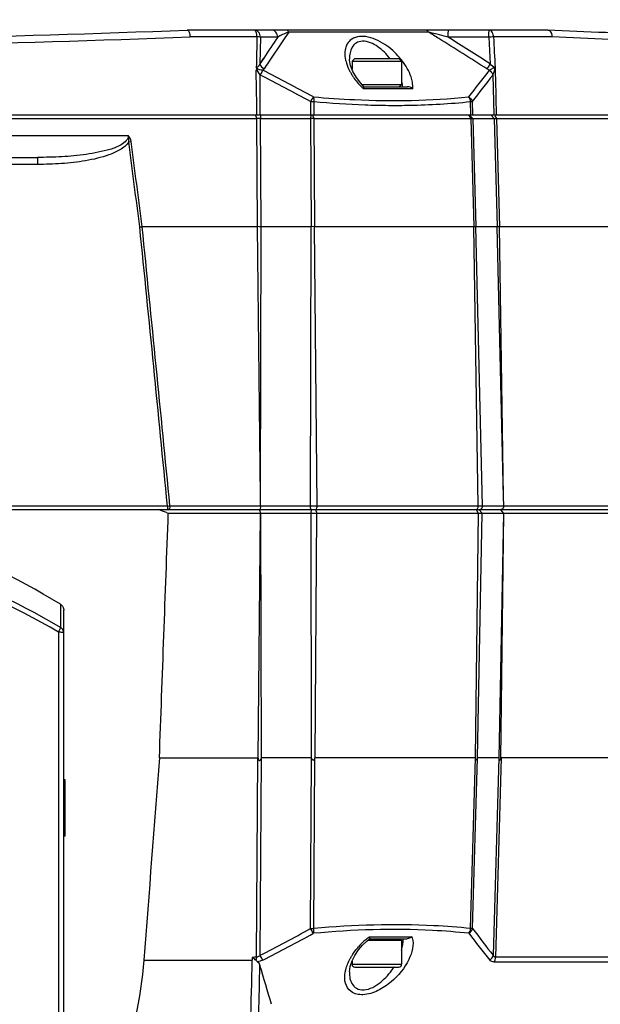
# Model space of a CAD drawing. Header units: millimetres. Extents: x 0 to 420, y 0 to 297.
# Tile 145 of 150: x 340 to 357, y 208 to 235. Entities that reach past the tile are written whole.
import ezdxf

# ---------------------------------------------------------------- set-up
doc = ezdxf.new("R2010")
doc.units = ezdxf.units.MM
doc.header["$LTSCALE"] = 23.1
doc.header["$PDMODE"] = 3
doc.header["$PDSIZE"] = 0.3125
doc.linetypes.add('DASHED', pattern=[0.2, 0.1, -0.1])
doc.layers.get('0').update_dxf_attribs({"linetype": 'CONTINUOUS'})
doc.layers.get('Defpoints').update_dxf_attribs({"linetype": 'CONTINUOUS'})
for name, color, linetype in [('AXES', 7, 'CONTINUOUS'), ('DIM_PILOTEES', 7, 'CONTINUOUS'), ('FASEN', 7, 'CONTINUOUS')]:
    doc.layers.add(name, color=color, linetype=linetype)
doc.styles.get("Standard").update_dxf_attribs({"font": 'txt', "width": 0.7})
doc.styles.add('TEXTSTYLE_4', font='txt')
doc.dimstyles.new('DIMSTYLE_2', dxfattribs={"dimtxt": 2.5, "dimasz": 3.5, "dimexe": 2, "dimexo": 0, "dimtad": 1, "dimdec": 0, "dimlfac": 5, "dimdsep": 46, "dimtxsty": 'Standard', "dimblk": '_FILLED', "dimblk1": '_FILLED', "dimblk2": '_FILLED', "dimcen": 0, "dimazin": 2, "dimtp": 0.8, "dimtm": 0.8, "dimtfac": 1, "dimtdec": 0, "dimtofl": 0, "dimtmove": 0, "dimatfit": 3, "dimldrblk": '_FILLED', "dimfxl": 0, "dimtolj": 1, "dimarcsym": 0})
doc.dimstyles.new('DIMSTYLE_7', dxfattribs={"dimtxt": 2.5, "dimasz": 3.5, "dimexe": 2, "dimexo": 0, "dimtad": 1, "dimdec": 0, "dimlfac": 5, "dimdsep": 46, "dimtxsty": 'Standard', "dimblk": '_FILLED', "dimblk1": '_FILLED', "dimblk2": '_FILLED', "dimcen": 0, "dimazin": 2, "dimtp": 0.8, "dimtm": 0.8, "dimtfac": 1, "dimtdec": 0, "dimtofl": 0, "dimtmove": 0, "dimatfit": 1, "dimldrblk": '_FILLED', "dimfxl": 0, "dimtolj": 1, "dimarcsym": 0})
doc.dimstyles.new('DIMSTYLE_8', dxfattribs={"dimtxt": 2.5, "dimasz": 3.5, "dimexe": 2, "dimexo": 0, "dimgap": 2.5, "dimtad": 1, "dimdec": 0, "dimlfac": 5, "dimdsep": 46, "dimtxsty": 'Standard', "dimblk": '_FILLED', "dimblk1": '_FILLED', "dimblk2": '_FILLED', "dimcen": 0, "dimazin": 2, "dimtp": 0.5, "dimtm": 0.5, "dimtfac": 1, "dimtdec": 0, "dimtofl": 0, "dimtmove": 0, "dimatfit": 3, "dimldrblk": '_FILLED', "dimfxl": 0, "dimtolj": 1, "dimarcsym": 0})

# ---------------------------------------------------------------- blocks, each defined once
blk = doc.blocks.new('_FILLED')
at = {"color": 0, "linetype": 'ByBlock'}
blk.add_solid([(0, 0), (-1, 0.1429), (-1, -0.1429)], dxfattribs=at)
blk = doc.blocks.new('*D13')
at = {"layer": 'DIM_PILOTEES', "color": 2, "linetype": 'Continuous'}
for p, q in [((286.263, 221.712), (286.263, 262.496)), ((372.406, 221.712), (372.406, 262.496)), ((286.263, 260.496), (329.335, 260.496)), ((372.406, 260.496), (329.335, 260.496))]:
    blk.add_line(p, q, dxfattribs=at)
at = {"layer": 'DIM_PILOTEES', "color": 2, "linetype": 'Continuous', "xscale": 3.5, "yscale": 3.5, "zscale": 3.5, "rotation": 180}
blk.add_blockref('_FILLED', (286.263, 260.496), dxfattribs=at)
at = {"layer": 'DIM_PILOTEES', "color": 2, "linetype": 'Continuous', "xscale": 3.5, "yscale": 3.5, "zscale": 3.5}
blk.add_blockref('_FILLED', (372.406, 260.496), dxfattribs=at)
at = {"layer": 'DIM_PILOTEES', "color": 2, "linetype": 'Continuous', "insert": (329.335, 263.621), "char_height": 2.5, "width": 12.76786, "attachment_point": 2, "line_spacing_factor": 0.9, "style": 'TEXTSTYLE_4'}
blk.add_mtext('{\\ftxt;\\W0.0001;\\H0.0001;\\~}{\\ftxt;\\W1.3333333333;\\H2.5; }{\\ftxt;\\W0.0001;\\H0.0001;\\~}{\\ftxt;\\W0.0001;\\H0.0001;\\~}{\\ftxt;\\W2.0714285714;\\H2.5; }{\\ftxt;\\W0.0001;\\H0.0001;\\~}', dxfattribs=at)
blk = doc.blocks.new('*D14')
at = {"layer": 'DIM_PILOTEES', "color": 2, "linetype": 'Continuous'}
blk.add_line((362.949, 245.895), (387.249, 270.866), dxfattribs=at)
at = {"layer": 'DIM_PILOTEES', "color": 2, "linetype": 'Continuous', "xscale": 3.5, "yscale": 3.5, "zscale": 3.5, "rotation": 225.7798479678}
blk.add_blockref('_FILLED', (362.949, 245.895), dxfattribs=at)
at = {"layer": 'DIM_PILOTEES', "color": 2, "linetype": 'Continuous', "insert": (378.575, 266.434), "char_height": 2.5, "width": 13.83929, "attachment_point": 1, "rotation": 45.7798, "line_spacing_factor": 0.9, "style": 'TEXTSTYLE_4'}
blk.add_mtext('{\\ftxt;\\W0.0001;\\H0.0001;\\~}{\\ftxt;\\W1.3333333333;\\H2.5; }{\\ftxt;\\W0.0001;\\H0.0001;\\~}{\\ftxt;\\W0.0001;\\H0.0001;\\~}{\\ftxt;\\W2.3571428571;\\H2.5; }{\\ftxt;\\W0.0001;\\H0.0001;\\~}', dxfattribs=at)
blk = doc.blocks.new('*D15')
at = {"layer": 'Defpoints', "color": 0, "linetype": 'Continuous'}
for p in [(285.661, 263.402), (329.335, 211.353), (273.695, 179.23), (384.974, 179.23)]:
    blk.add_point(p, dxfattribs=at)
at = {"layer": 'DIM_PILOTEES', "color": 0, "linetype": 'Continuous', "lineweight": -2}
for p, q in [((273.695, 179.23), (268.761, 176.381)), ((384.974, 179.23), (389.908, 176.381))]:
    blk.add_line(p, q, dxfattribs=at)
blk.add_arc((329.335, 211.353), 67.945, 332.95177, 207.04823, dxfattribs=at)
at = {"layer": 'DIM_PILOTEES', "color": 0, "linetype": 'Continuous', "lineweight": -2, "xscale": 3.5, "yscale": 3.5, "zscale": 3.5}
for p, rotation in [((270.493, 177.381), 298.5241126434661), ((388.176, 177.381), 241.4758873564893)]:
    blk.add_blockref('_FILLED', p, dxfattribs=dict(at, rotation=rotation))
at = {"layer": 'DIM_PILOTEES', "color": 0, "linetype": 'Continuous', "insert": (334.336, 284.962), "char_height": 2.5, "width": 26.96429, "attachment_point": 2, "rotation": 356.1129, "line_spacing_factor": 0.9}
blk.add_mtext('\\A1;{\\ftxt;\\W0.0001;\\H0.0001;\\~}{\\ftxt;\\W2.8095238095;\\H2.5; }{\\ftxt;\\W0.0001;\\H0.0001;\\~}{\\ftxt;\\W0.0001;\\H0.0001;\\~}{\\ftxt;\\W2.3571428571;\\H2.5; }{\\ftxt;\\W0.0001;\\H0.0001;\\~}{\\ftxt;\\W0.0001;\\H0.0001;\\~}{\\ftxt;\\W0.6666666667;\\H2.5; }{\\ftxt;\\W0.0001;\\H0.0001;\\~}{\\ftxt;\\W0.0001;\\H0.0001;\\~}{\\ftxt;\\W1.3571428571;\\H2.5; }{\\ftxt;\\W0.0001;\\H0.0001;\\~}', dxfattribs=at)

msp = doc.modelspace()

# ---------------------------------------------------------------- linework, layer by layer
at = {"color": 7, "linetype": 'Continuous'}
for p, q in [((355.0167, 235.1533), (344.8236, 235.1533)), ((347.695, 235.0952), (347.5862, 234.9357)), ((347.695, 235.0952), (347.5862, 234.9357)), ((351.6469, 235.0952), (347.695, 235.0952)), ((351.956, 235.0165), (351.8446, 235.0451)), ((346.7966, 234.9603), (344.9019, 234.9603)), ((346.8943, 234.9533), (346.8771, 234.1995)), ((347.3831, 234.9533), (346.8943, 234.9533)), ((352.0866, 234.9827), (351.956, 235.0165)), ((352.1993, 234.9533), (352.0866, 234.9827)), ((353.3513, 234.9533), (352.1993, 234.9533)), ((353.3513, 234.9533), (353.3919, 234.1995)), ((355.1378, 234.9603), (353.4843, 234.9603)), ((346.9857, 234.363), (346.8771, 234.1995)), ((346.9858, 234.3629), (346.8771, 234.1995)), ((349.4141, 234.3354), (349.4141, 234.3338)), ((349.4845, 234.2733), (349.4845, 234.0483)), ((350.8845, 234.2733), (350.8845, 233.6133)), ((349.5089, 233.9852), (349.4454, 234.1494)), ((346.891, 232.7533), (346.884, 233.8826)), ((349.8203, 233.5531), (349.7324, 233.648)), ((353.4666, 233.8826), (353.498, 232.7533)), ((349.7645, 233.6133), (350.8845, 233.6133)), ((351.2016, 233.4952), (349.8078, 233.4952)), ((349.8198, 233.5533), (351.0504, 233.5533)), ((350.8245, 233.5533), (350.8845, 233.6133)), ((348.3113, 233.1313), (348.3133, 232.7533)), ((348.4032, 233.1313), (348.4052, 232.7533)), ((352.8262, 233.1313), (352.8368, 232.7533)), ((352.8839, 233.1313), (352.8946, 232.7533)), ((286.5798, 232.7533), (372.0893, 232.7533)), ((311.8783, 232.6542), (346.7908, 232.6542)), ((346.7547, 232.738), (346.7908, 232.6542)), ((346.8098, 229.5933), (346.7908, 232.6542)), ((346.9005, 232.7533), (346.8916, 232.6542)), ((346.8916, 232.6542), (348.3138, 232.6542)), ((346.9104, 229.5933), (346.8916, 232.6542)), ((348.3228, 232.7533), (348.3138, 232.6542)), ((348.3138, 232.6542), (348.3299, 229.5933)), ((348.3675, 232.7533), (348.4057, 232.6542)), ((348.4057, 232.6542), (348.4215, 229.5933)), ((348.4057, 232.6542), (352.8396, 232.6542)), ((352.7762, 232.7533), (352.8396, 232.6542)), ((352.8195, 232.7371), (352.8974, 232.6542)), ((352.8396, 232.6542), (352.9259, 229.5933)), ((352.8974, 232.6542), (353.5007, 232.6542)), ((352.8974, 232.6542), (352.9835, 229.5933)), ((353.4077, 232.7533), (353.5007, 232.6542)), ((353.5007, 232.6542), (353.5856, 229.5933)), ((353.5218, 232.7283), (353.5662, 232.6542)), ((353.5662, 232.6542), (353.6511, 229.5933)), ((353.5662, 232.6542), (371.0225, 232.6542)), ((315.5184, 232.1742), (343.1507, 232.1742)), ((343.1723, 231.9925), (343.2352, 232.0008)), ((318.0817, 231.5533), (340.5874, 231.5533)), ((340.5874, 231.5533), (340.5874, 231.3551)), ((340.5874, 231.3551), (335.1345, 231.3551)), ((346.8098, 229.5933), (343.5497, 229.5933)), ((346.893, 221.9556), (346.8098, 229.5933)), ((346.893, 221.9556), (346.9104, 229.5933)), ((348.3299, 229.5933), (346.9104, 229.5933)), ((348.3119, 221.6959), (348.3299, 229.5933)), ((348.4983, 221.6959), (348.4215, 229.5933)), ((352.9259, 229.5933), (348.4215, 229.5933)), ((353.0539, 221.6959), (352.9259, 229.5933)), ((353.1709, 221.6959), (352.9835, 229.5933)), ((353.5856, 229.5933), (352.9835, 229.5933)), ((353.7669, 221.9556), (353.5856, 229.5933)), ((353.7669, 221.9556), (353.6511, 229.5933)), ((371.1263, 229.5933), (353.6511, 229.5933)), ((346.8942, 221.6959), (346.893, 221.9556)), ((353.7723, 221.6959), (353.7669, 221.9556)), ((344.2635, 221.6924), (337.9075, 221.6924)), ((344.2635, 221.6924), (344.2635, 221.5933)), ((344.3349, 221.6959), (372.4065, 221.6959)), ((337.9675, 221.5933), (372.3065, 221.5933)), ((344.2415, 221.5084), (344.2894, 221.4912)), ((344.2894, 221.4912), (346.8883, 221.4912)), ((346.8278, 214.5544), (346.8935, 221.4912)), ((346.8988, 221.4912), (346.9115, 214.5544)), ((346.8988, 221.4912), (353.766, 221.4912)), ((348.3264, 221.5933), (348.3177, 221.4912)), ((348.3177, 221.4912), (348.3303, 214.5805)), ((348.4375, 214.5684), (348.4913, 221.4912)), ((348.4542, 221.5933), (348.4913, 221.4912)), ((353.0551, 221.4912), (352.9655, 214.5806)), ((352.9932, 221.5933), (353.0551, 221.4912)), ((353.0326, 214.5684), (353.1641, 221.4912)), ((353.0734, 221.5933), (353.1641, 221.4912)), ((353.766, 221.4912), (353.6343, 214.5544)), ((353.6886, 214.5544), (353.7728, 221.4912)), ((353.7728, 221.4912), (371.3266, 221.4912)), ((341.2381, 218.9152), (341.2381, 218.2613)), ((341.3345, 144.7533), (341.3345, 218.743)), ((341.1833, 218.1271), (341.1833, 163.3798)), ((344.0382, 214.5684), (346.8198, 214.5684)), ((346.7849, 208.931), (346.8198, 214.5684)), ((346.8861, 208.9857), (346.9204, 214.5684)), ((348.3384, 214.5684), (346.9204, 214.5684)), ((348.3131, 209.7422), (348.3384, 214.5684)), ((348.405, 209.7422), (348.4299, 214.5684)), ((352.9718, 214.5684), (348.4299, 214.5684)), ((352.8357, 209.7422), (352.9718, 214.5684)), ((352.8934, 209.7422), (353.0292, 214.5684)), ((353.6308, 214.5684), (353.0292, 214.5684)), ((353.6308, 214.5684), (353.4759, 208.9857)), ((353.6961, 214.5684), (353.5399, 208.931)), ((371.1814, 214.5684), (353.6961, 214.5684)), ((349.9077, 209.393), (349.9809, 209.454)), ((349.9786, 209.4532), (351.0393, 209.4532)), ((349.9813, 209.5118), (351.1768, 209.5118)), ((350.8375, 209.4532), (350.8845, 209.4062)), ((350.8845, 209.4062), (349.9236, 209.4062)), ((350.8845, 209.4062), (350.8845, 208.7332)), ((370.9902, 208.931), (353.5399, 208.931)), ((343.5958, 208.8523), (346.6605, 208.8523)), ((349.4845, 208.8242), (349.4845, 208.7332)), ((349.4845, 208.7332), (350.8845, 208.7332)), ((349.5645, 208.6532), (350.8045, 208.6532)), ((370.932, 208.7965), (353.506, 208.7965)), ((349.41, 208.5165), (349.41, 208.5161))]:
    msp.add_line(p, q, dxfattribs=at)
for points in [[(349.4454, 234.1494), (349.4162, 234.2987), (349.4141, 234.3339)], [(346.7837, 234.0774), (346.7837, 234.0837), (346.7828, 234.0888), (346.7809, 234.0926), (346.778, 234.0953)], [(349.7324, 233.648), (349.6068, 233.8134), (349.5089, 233.9852)], [(346.8198, 214.5684), (346.8221, 214.5667), (346.8239, 214.5648), (346.8252, 214.5623), (346.8261, 214.5597), (346.8271, 214.5571), (346.8278, 214.5544)], [(346.9204, 214.5684), (346.9179, 214.5667), (346.9159, 214.5648), (346.9145, 214.5623), (346.9134, 214.5597), (346.9124, 214.557), (346.9115, 214.5544)], [(348.3303, 214.5805), (348.3298, 214.5731), (348.3303, 214.5678), (348.3318, 214.5645), (348.3344, 214.5634)], [(352.9655, 214.5806), (352.965, 214.5731), (352.9653, 214.5678), (352.9665, 214.5645), (352.9685, 214.5633)], [(353.6308, 214.5684), (353.6318, 214.5667), (353.6326, 214.5648), (353.6332, 214.5623), (353.6336, 214.5597), (353.634, 214.557), (353.6343, 214.5544)], [(353.6961, 214.5684), (353.694, 214.5667), (353.6924, 214.5648), (353.6912, 214.5623), (353.6903, 214.5597), (353.6894, 214.5571), (353.6886, 214.5544)], [(349.4852, 208.8263), (349.5659, 208.9846), (349.6687, 209.1368), (349.7827, 209.2717), (349.9077, 209.393)], [(349.41, 208.5165), (349.4321, 208.6695), (349.4852, 208.8263)]]:
    msp.add_lwpolyline(points, dxfattribs=at)
at = {"color": 7, "linetype": 'DASHED'}
msp.add_arc((329.3345, 211.3533), 48.1984, 330, 210, dxfattribs=at)
at = {"color": 7, "linetype": 'Continuous'}
for centre, radius, start, end in [((329.3345, 634.8533), 400, 267.780805, 272.219195), ((294.6202, 142.8207), 108.4741, 58.103799, 58.28344), ((342.6751, 199.2864), 36.9157, 75.61767, 75.93423), ((329.3345, 638.715), 404.0547, 267.79197, 272.20803), ((406.3712, 194.8203), 71.346, 145.770257, 146.341731), ((406.2598, 195.0561), 70.9434, 145.796635, 146.467833), ((348.0287, 233.903), 1.2329, 118.50195, 121.57688), ((348.1098, 233.7563), 1.4005, 117.68291, 118.55736), ((348.1354, 233.7076), 1.4555, 116.85927, 117.6847), ((291.4247, 137.708), 114.5033, 57.294293, 58.098076), ((291.3755, 137.41), 114.9532, 57.350915, 58.054137), ((355.2824, 199.4449), 35.5609, 92.89836, 93.11284), ((410.2606, 192.3963), 75.7477, 146.462439, 146.632976), ((349.3113, 233.0759), 1.9994, 37.2661, 40.5534), ((309.9657, 161.8105), 81.1325, 61.73038, 62.869932), ((350.8503, 234.7408), 1.6139, 207.98103, 211.32076), ((383.8908, 209.5996), 39.0892, 141.34429, 142.73872), ((309.8435, 161.7786), 81.0616, 61.669913, 62.809998), ((350.9468, 234.7993), 1.7268, 211.31438, 214.43503), ((384.0856, 209.5319), 39.1213, 141.50543, 142.89792), ((351.148, 234.9542), 1.981, 225.15776, 227.4302), ((350.8395, 260.1571), 27.1354, 264.84897, 267.91236), ((350.72, 257.3518), 24.3276, 267.95281, 269.51296), ((346.8412, 222.5507), 10.1036, 89.71433, 90.28567), ((348.3598, 222.3385), 10.3158, 89.74488, 90.25512), ((-580.3474, 111.926), 931.2919, 7.2581498, 7.4074616), ((-573.3224, 112.3425), 924.3389, 7.2875028, 7.4380024), ((342.2753, 239.8395), 10.3248, 276.71182, 277.07006), ((-1251.9885, 67.6315), 1603.6693, 5.5127786, 5.796159), ((-1242.7252, 67.8784), 1594.4967, 5.5358038, 5.8209837), ((329.3304, 199.3489), 22.9049, 58.67611, 81.03491), ((343.2436, 243.445), 21.7764, 272.69041, 272.87265), ((349.4347, 221.6934), 1.1228, 179.8728, 181.21868), ((348.2338, 221.6934), 0.2645, 354.81671, 0.53785), ((352.8943, 221.6935), 0.1595, 351.37998, 0.88459), ((325.1679, 168.2391), 56.5811, 70.29957, 70.55633), ((309.7224, 280.8194), 80.8778, 297.355121, 298.499344), ((348.359, 215.0407), 5.2987, 269.50322, 270.49672), ((384.3686, 233.3743), 39.3595, 216.89987, 218.28966), ((309.848, 280.7813), 80.941, 297.293192, 298.43883), ((351.1431, 207.923), 1.9683, 128.89747, 132.15009), ((351.1223, 207.9486), 1.9353, 127.30412, 128.89343), ((351.1089, 207.9662), 1.9132, 126.11344, 127.30343), ((350.7227, 209.3509), 0.4818, 16.03739, 19.50021), ((384.1685, 233.3033), 39.3202, 217.05846, 218.45265), ((351.1631, 207.9008), 1.9982, 132.1484, 138.34342), ((265.8503, 210.0226), 80.8187, 356.62689, 359.170227), ((266.6373, 210.025), 80.2525, 357.091328, 359.055467), ((283.4928, 189.206), 66.3166, 16.103078, 17.096678), ((349.5645, 208.7332), 0.08, 180, 270), ((350.8045, 208.7332), 0.08, 270, 360)]:
    msp.add_arc(centre, radius, start, end, dxfattribs=at)
for points, knots in [([(344.8243, 235.1533), (344.8499, 235.1538), (344.8956, 235.0715), (344.9005, 235.0067), (344.9019, 234.9603)], [0, 0, 0, 0, 0.3554764, 1, 1, 1, 1]), ([(346.7966, 234.9603), (346.7959, 235.0067), (346.7908, 235.075), (346.74, 235.1533), (346.7131, 235.1533)], [0, 0, 0, 0, 0.6329463, 1, 1, 1, 1]), ([(346.8943, 234.9533), (346.8943, 235.0037), (346.86, 235.1058), (346.7601, 235.1533), (346.7131, 235.1533)], [0, 0, 0, 0, 0.5173353, 1, 1, 1, 1]), ([(347.3831, 234.9533), (347.3831, 235.0037), (347.3488, 235.1058), (347.2488, 235.1533), (347.2018, 235.1533)], [0, 0, 0, 0, 0.517361, 1, 1, 1, 1]), ([(347.695, 235.0952), (347.6738, 235.0886), (347.5997, 235.0631), (347.5279, 235.0315), (347.4778, 235.0061)], [0, 0, 0, 0, 0.2835028, 1, 1, 1, 1]), ([(347.695, 235.0952), (347.6911, 235.1038), (347.678, 235.1292), (347.6515, 235.1533), (347.6315, 235.1533)], [0, 0, 0, 0, 0.3193681, 1, 1, 1, 1]), ([(351.5839, 235.1516), (351.5816, 235.1522), (351.5769, 235.153), (351.5721, 235.1533), (351.5697, 235.1533)], [0, 0, 0, 0, 0.5028711, 1, 1, 1, 1]), ([(352.1993, 234.9533), (352.1993, 234.9788), (352.2004, 235.0248), (352.2024, 235.0907), (352.2094, 235.1238), (352.2112, 235.1533), (352.2167, 235.1533)], [0, 0, 0, 0, 0.3786818, 0.7012081, 0.9175261, 1, 1, 1, 1]), ([(353.3513, 234.9533), (353.3513, 234.9788), (353.3525, 235.0248), (353.3545, 235.0907), (353.3614, 235.1238), (353.3632, 235.1533), (353.3688, 235.1533)], [0, 0, 0, 0, 0.3786587, 0.7011749, 0.9175192, 1, 1, 1, 1]), ([(353.3981, 235.1467), (353.3934, 235.1488), (353.3838, 235.1521), (353.3737, 235.1533), (353.3688, 235.1533)], [0, 0, 0, 0, 0.5095183, 1, 1, 1, 1]), ([(353.4843, 234.9603), (353.4839, 234.9812), (353.4766, 235.049), (353.4427, 235.1264), (353.3981, 235.1467)], [0, 0, 0, 0, 0.2988688, 1, 1, 1, 1]), ([(363.4393, 234.8693), (362.8216, 234.8789), (360.0127, 234.9397), (357.2053, 235.0534), (355.0159, 235.1533)], [0, 0, 0, 0, 0.2199003, 1, 1, 1, 1]), ([(355.0161, 235.1533), (355.0326, 235.1534), (355.1144, 235.1253), (355.1373, 235.0248), (355.1378, 234.9603)], [0, 0, 0, 0, 0.2034608, 1, 1, 1, 1]), ([(346.8943, 234.9533), (346.8885, 234.9541), (346.856, 234.9574), (346.8233, 234.9591), (346.7966, 234.9603)], [0, 0, 0, 0, 0.1803994, 1, 1, 1, 1]), ([(350.8304, 234.3759), (350.7087, 234.5181), (350.4928, 234.7127), (350.1546, 234.8965), (349.8292, 235.0005), (349.4088, 234.9483), (349.2918, 234.6585), (349.2835, 234.5378)], [0, 0, 0, 0, 0.2869941, 0.4385139, 0.5854274, 0.8146083, 1, 1, 1, 1]), ([(350.5558, 234.3534), (350.4584, 234.4772), (350.2871, 234.6494), (350.0128, 234.8042), (349.7954, 234.8559), (349.598, 234.8064), (349.4351, 234.6283), (349.4111, 234.4485), (349.4141, 234.3354)], [0, 0, 0, 0, 0.2893901, 0.4374255, 0.5748843, 0.690118, 0.7921182, 1, 1, 1, 1]), ([(363.4369, 234.6789), (362.8257, 234.6891), (360.0584, 234.7508), (357.2923, 234.8624), (355.1378, 234.9603)], [0, 0, 0, 0, 0.2208141, 1, 1, 1, 1]), ([(349.2835, 234.5378), (349.2781, 234.4594), (349.2896, 234.3514), (349.317, 234.2484), (349.3252, 234.2217)], [0, 0, 0, 0, 0.7374743, 1, 1, 1, 1]), ([(346.8771, 234.1995), (346.8655, 234.1642), (346.8401, 234.1127), (346.7899, 234.0961), (346.7767, 234.0952)], [0, 0, 0, 0, 0.7366033, 1, 1, 1, 1]), ([(351.1907, 233.6774), (351.1819, 233.7283), (351.1243, 233.9475), (351.008, 234.1479), (350.9025, 234.2866)], [0, 0, 0, 0, 0.2286256, 1, 1, 1, 1]), ([(353.3919, 234.1995), (353.383, 234.1855), (353.3516, 234.1373), (353.3192, 234.0896), (353.2936, 234.0575)], [0, 0, 0, 0, 0.2880146, 1, 1, 1, 1]), ([(346.7902, 232.7533), (346.7889, 232.9638), (346.7902, 233.3848), (346.7762, 233.8056), (346.7749, 234.016)], [0, 0, 0, 0, 0.4999547, 1, 1, 1, 1]), ([(346.9631, 234.0163), (346.9571, 234.0075), (346.9287, 233.9641), (346.9033, 233.9189), (346.884, 233.8826)], [0, 0, 0, 0, 0.2058409, 1, 1, 1, 1]), ([(353.3656, 234.0163), (353.3883, 234.0333), (353.4274, 234.0551), (353.4812, 234.0842), (353.5145, 234.0879), (353.5287, 234.0953)], [0, 0, 0, 0, 0.4666861, 0.736224, 1, 1, 1, 1]), ([(353.4666, 233.8826), (353.4781, 233.9134), (353.5012, 233.9782), (353.5277, 234.0456), (353.5266, 234.0824)], [0, 0, 0, 0, 0.4725238, 1, 1, 1, 1]), ([(349.8203, 233.5531), (349.8244, 233.5489), (349.8132, 233.5255), (349.8118, 233.5087), (349.8078, 233.4952)], [0, 0, 0, 0, 0.290938, 1, 1, 1, 1]), ([(348.3918, 233.2662), (348.3857, 233.2574), (348.357, 233.2136), (348.3311, 233.168), (348.3113, 233.1313)], [0, 0, 0, 0, 0.2043369, 1, 1, 1, 1]), ([(348.3918, 233.2662), (348.3946, 233.2568), (348.4045, 233.2125), (348.4055, 233.1666), (348.4032, 233.1313)], [0, 0, 0, 0, 0.2182474, 1, 1, 1, 1]), ([(348.3918, 233.2662), (348.7785, 233.2312), (350.2389, 233.1296), (351.7107, 233.1516), (352.7804, 233.2662)], [0, 0, 0, 0, 0.2651785, 1, 1, 1, 1]), ([(350.5132, 233.0251), (350.7136, 233.0234), (351.4857, 233.0269), (352.2578, 233.0708), (352.8262, 233.1313)], [0, 0, 0, 0, 0.2595906, 1, 1, 1, 1]), ([(352.8262, 233.1313), (352.8372, 233.1314), (352.8454, 233.1271), (352.8766, 233.1356), (352.8744, 233.131)], [0, 0, 0, 0, 0.6838252, 1, 1, 1, 1]), ([(353.5007, 232.6542), (353.5049, 232.6542), (353.5267, 232.6544), (353.5485, 232.6543), (353.5662, 232.6542)], [0, 0, 0, 0, 0.1904678, 1, 1, 1, 1]), ([(343.1507, 232.1742), (343.1689, 232.0671), (342.9477, 231.876), (342.5418, 231.7402), (341.9634, 231.6228), (341.279, 231.5654), (340.8176, 231.5533), (340.5874, 231.5533)], [0, 0, 0, 0, 0.1189168, 0.2446511, 0.4962687, 0.7480959, 1, 1, 1, 1]), ([(343.1723, 231.9925), (343.1138, 231.896), (342.9239, 231.7525), (342.5088, 231.5732), (341.9494, 231.4447), (341.2709, 231.3693), (340.8151, 231.3551), (340.5874, 231.3551)], [0, 0, 0, 0, 0.1240698, 0.2491265, 0.4992609, 0.7496071, 1, 1, 1, 1]), ([(352.9835, 229.5933), (352.9801, 229.5934), (352.9603, 229.5941), (352.9404, 229.5935), (352.9239, 229.5928)], [0, 0, 0, 0, 0.1676561, 1, 1, 1, 1]), ([(353.6511, 229.5933), (353.6386, 229.593), (353.6304, 229.5964), (353.5935, 229.5894), (353.5969, 229.5939)], [0, 0, 0, 0, 0.6911683, 1, 1, 1, 1]), ([(344.3349, 221.6959), (344.3352, 221.6716), (344.3335, 221.6385), (344.3126, 221.5933), (344.2994, 221.5933)], [0, 0, 0, 0, 0.6491072, 1, 1, 1, 1]), ([(346.8924, 221.6959), (346.8925, 221.6716), (346.8909, 221.6457), (346.8873, 221.5933), (346.8766, 221.5933)], [0, 0, 0, 0, 0.6943084, 1, 1, 1, 1]), ([(348.3206, 221.5933), (348.3132, 221.5933), (348.3182, 221.634), (348.3125, 221.6512), (348.3121, 221.6696)], [0, 0, 0, 0, 0.2853113, 1, 1, 1, 1]), ([(352.992, 221.5933), (353.0151, 221.5933), (353.0434, 221.6274), (353.0505, 221.6592), (353.0521, 221.6696)], [0, 0, 0, 0, 0.6869188, 1, 1, 1, 1]), ([(353.1683, 221.6696), (353.1692, 221.6739), (353.1707, 221.6826), (353.171, 221.6915), (353.1709, 221.6959)], [0, 0, 0, 0, 0.5011562, 1, 1, 1, 1]), ([(353.7731, 221.6959), (353.7733, 221.6826), (353.7675, 221.6375), (353.7253, 221.5933), (353.6929, 221.5933)], [0, 0, 0, 0, 0.2922643, 1, 1, 1, 1]), ([(346.8988, 221.4912), (346.8959, 221.5085), (346.8806, 221.5408), (346.8787, 221.5761), (346.8757, 221.5933)], [0, 0, 0, 0, 0.5016564, 1, 1, 1, 1]), ([(348.4612, 221.5933), (348.4629, 221.5933), (348.4664, 221.594), (348.4695, 221.5958), (348.4709, 221.5969)], [0, 0, 0, 0, 0.4739042, 1, 1, 1, 1]), ([(348.4709, 221.5969), (348.4727, 221.5981), (348.476, 221.6013), (348.4787, 221.6051), (348.48, 221.6071)], [0, 0, 0, 0, 0.462484, 1, 1, 1, 1]), ([(353.1263, 221.6071), (353.1298, 221.6094), (353.1365, 221.6145), (353.1424, 221.6204), (353.1452, 221.6235)], [0, 0, 0, 0, 0.4970177, 1, 1, 1, 1]), ([(341.2381, 218.2613), (339.9646, 219.0067), (337.2608, 220.2547), (334.3711, 220.9693), (332.9059, 221.1901)], [0, 0, 0, 0, 0.4989575, 1, 1, 1, 1]), ([(341.1833, 218.1271), (339.9152, 218.8672), (337.2235, 220.1061), (334.3475, 220.8152), (332.8894, 221.0343)], [0, 0, 0, 0, 0.4989511, 1, 1, 1, 1]), ([(341.2381, 218.9152), (341.2671, 218.8975), (341.3168, 218.8462), (341.3345, 218.777), (341.3345, 218.743)], [0, 0, 0, 0, 0.499961, 1, 1, 1, 1]), ([(341.2381, 218.2613), (341.2385, 218.255), (341.2341, 218.2379), (341.2234, 218.2085), (341.2057, 218.17), (341.1914, 218.1421), (341.1833, 218.1271)], [0, 0, 0, 0, 0.1316269, 0.352731, 0.6494178, 1, 1, 1, 1]), ([(341.3345, 218.0943), (341.3345, 218.0994), (341.3171, 218.1097), (341.288, 218.1164), (341.2396, 218.1239), (341.2035, 218.1262), (341.1833, 218.1271)], [0, 0, 0, 0, 0.0977848, 0.3059618, 0.6167752, 1, 1, 1, 1]), ([(341.3345, 218.0943), (341.3345, 218.1274), (341.3165, 218.1951), (341.2668, 218.2443), (341.2381, 218.2613)], [0, 0, 0, 0, 0.4974433, 1, 1, 1, 1]), ([(346.8278, 214.5544), (346.8345, 214.5313), (346.8646, 214.4552), (346.9037, 214.5301), (346.9115, 214.5544)], [0, 0, 0, 0, 0.4857038, 1, 1, 1, 1]), ([(348.3343, 214.5585), (348.3429, 214.5479), (348.3507, 214.5226), (348.4083, 214.4873), (348.4259, 214.5473), (348.4367, 214.572)], [0, 0, 0, 0, 0.2548819, 0.4966143, 1, 1, 1, 1]), ([(352.9684, 214.5583), (352.9751, 214.5476), (352.9778, 214.5263), (353.0229, 214.4852), (353.0273, 214.5489), (353.0323, 214.5721)], [0, 0, 0, 0, 0.2749344, 0.4839767, 1, 1, 1, 1]), ([(353.6343, 214.5544), (353.6368, 214.533), (353.6515, 214.4534), (353.6824, 214.5319), (353.6886, 214.5544)], [0, 0, 0, 0, 0.4793865, 1, 1, 1, 1]), ([(348.3938, 209.6077), (348.3877, 209.6165), (348.3589, 209.6602), (348.3329, 209.7056), (348.3131, 209.7422)], [0, 0, 0, 0, 0.2046535, 1, 1, 1, 1]), ([(352.7902, 209.6077), (352.449, 209.6446), (350.9859, 209.7578), (349.5128, 209.7099), (348.3938, 209.6077)], [0, 0, 0, 0, 0.2339611, 1, 1, 1, 1]), ([(348.3938, 209.6077), (348.3966, 209.6172), (348.4063, 209.6613), (348.4073, 209.707), (348.405, 209.7422)], [0, 0, 0, 0, 0.2184966, 1, 1, 1, 1]), ([(352.8357, 209.7422), (352.4919, 209.779), (351.0173, 209.8922), (349.5328, 209.8443), (348.405, 209.7422)], [0, 0, 0, 0, 0.2339274, 1, 1, 1, 1]), ([(352.8934, 209.7422), (352.8897, 209.7421), (352.8705, 209.7419), (352.8512, 209.742), (352.8357, 209.7422)], [0, 0, 0, 0, 0.1927508, 1, 1, 1, 1]), ([(351.1857, 209.484), (351.2432, 209.2842), (351.1049, 208.7789), (350.7022, 208.2935), (350.231, 207.9732), (349.8317, 207.8389), (349.45, 207.909), (349.3247, 208.1041), (349.2993, 208.1953)], [0, 0, 0, 0, 0.2116796, 0.482891, 0.6365767, 0.786031, 0.9036777, 1, 1, 1, 1]), ([(349.9809, 209.454), (349.9858, 209.4578), (349.9845, 209.4813), (349.9833, 209.4987), (349.9813, 209.5118)], [0, 0, 0, 0, 0.3209378, 1, 1, 1, 1]), ([(349.4342, 208.897), (349.4499, 208.9255), (349.5188, 209.0428), (349.6015, 209.1517), (349.6702, 209.229)], [0, 0, 0, 0, 0.2396708, 1, 1, 1, 1]), ([(346.7738, 208.838), (346.7567, 208.853), (346.7235, 208.887), (346.6806, 208.9082), (346.6615, 208.9233)], [0, 0, 0, 0, 0.4833441, 1, 1, 1, 1]), ([(346.7849, 208.931), (346.7643, 208.931), (346.7228, 208.9348), (346.6822, 208.9233), (346.6616, 208.9233)], [0, 0, 0, 0, 0.4990335, 1, 1, 1, 1]), ([(346.9631, 208.8513), (346.9572, 208.8601), (346.9297, 208.9039), (346.9049, 208.9493), (346.8861, 208.9857)], [0, 0, 0, 0, 0.2059388, 1, 1, 1, 1]), ([(343.5958, 208.8523), (343.5106, 207.7664), (343.0302, 205.6082), (341.9823, 203.6654), (341.3468, 202.7806)], [0, 0, 0, 0, 0.4999647, 1, 1, 1, 1]), ([(349.2993, 208.1953), (349.2911, 208.2249), (349.2676, 208.3523), (349.2828, 208.4843), (349.3067, 208.5795)], [0, 0, 0, 0, 0.2382695, 1, 1, 1, 1]), ([(349.41, 208.5161), (349.4067, 208.3898), (349.4368, 208.181), (349.6573, 208.0041), (349.8989, 208.0007), (350.1364, 208.1031), (350.4187, 208.3155), (350.5868, 208.5235), (350.6778, 208.6697)], [0, 0, 0, 0, 0.2047636, 0.3078776, 0.4309211, 0.5742231, 0.7210914, 1, 1, 1, 1]), ([(353.506, 208.7965), (353.4921, 208.7965), (353.4443, 208.7999), (353.3971, 208.8247), (353.376, 208.8513)], [0, 0, 0, 0, 0.2914864, 1, 1, 1, 1])]:
    msp.add_open_spline(points, degree=3, knots=knots, dxfattribs=at)
for points in [[(351.6469, 235.0952), (351.6333, 235.1199), (351.6113, 235.145), (351.5839, 235.1516)], [(346.7966, 234.9603), (346.79, 234.672), (346.7846, 234.3836), (346.778, 234.0953)], [(353.4843, 234.9603), (353.4998, 234.672), (353.5131, 234.3835), (353.5286, 234.0952)], [(346.8771, 234.1995), (346.8934, 234.1393), (346.9434, 234.086), (346.9988, 234.0575)], [(349.3252, 234.2217), (349.3504, 234.1393), (349.3847, 234.0596), (349.425, 233.9835)], [(353.5309, 234.0954), (353.4732, 234.0998), (353.4274, 234.1538), (353.3919, 234.1995)], [(346.7837, 234.0774), (346.7839, 234.0596), (346.7871, 234.0332), (346.771, 234.0256)], [(346.782, 234.0753), (346.794, 234.0036), (346.834, 233.9353), (346.884, 233.8826)], [(346.9628, 234.016), (346.9001, 234.0168), (346.8341, 234.0397), (346.7857, 234.0796)], [(346.9988, 234.0575), (346.9888, 234.0424), (346.9768, 234.0283), (346.9631, 234.0163)], [(353.3655, 234.0163), (353.3409, 234.0288), (353.3169, 234.0426), (353.2936, 234.0575)], [(353.3656, 234.0163), (353.4128, 233.9865), (353.4528, 233.9367), (353.4666, 233.8826)], [(353.5286, 234.0952), (353.541, 233.6479), (353.5511, 233.2006), (353.5635, 232.7533)], [(349.5226, 233.8228), (349.5897, 233.7249), (349.6668, 233.6332), (349.751, 233.5495)], [(350.9195, 233.5533), (350.9123, 233.6028), (350.902, 233.652), (350.8892, 233.7004)], [(351.2016, 233.4952), (351.2058, 233.5559), (351.2012, 233.6175), (351.1907, 233.6774)], [(351.2016, 233.4952), (351.159, 233.5284), (351.1044, 233.5533), (351.0504, 233.5533)], [(348.3113, 233.1313), (348.3396, 233.1315), (348.3679, 233.132), (348.3962, 233.131)], [(352.7804, 233.2662), (352.8076, 233.2273), (352.822, 233.1786), (352.8262, 233.1313)], [(352.7804, 233.2662), (352.8287, 233.2365), (352.8698, 233.1862), (352.8839, 233.1313)], [(352.8396, 232.6542), (352.8589, 232.6543), (352.8781, 232.6544), (352.8974, 232.6542)], [(343.1723, 231.9925), (343.1823, 232.0527), (343.1763, 232.1189), (343.1507, 232.1742)], [(343.2386, 232.0013), (343.2302, 232.0654), (343.2006, 232.1331), (343.1507, 232.1742)], [(346.9104, 229.5933), (346.8798, 229.5927), (346.8491, 229.5916), (346.8186, 229.5939)], [(348.4215, 229.5933), (348.3926, 229.5938), (348.3636, 229.5942), (348.3346, 229.5928)], [(348.48, 221.6071), (348.4916, 221.6254), (348.4953, 221.6481), (348.4972, 221.6696)], [(353.1452, 221.6235), (353.1566, 221.6364), (353.1646, 221.6528), (353.1683, 221.6696)], [(344.0382, 214.5684), (344.1224, 216.876), (344.2062, 219.1836), (344.2894, 221.4912)], [(353.0803, 221.5933), (353.0963, 221.5933), (353.1129, 221.5984), (353.1263, 221.6071)], [(353.766, 221.4912), (353.7398, 221.5249), (353.7151, 221.5596), (353.6889, 221.5933)], [(344.0382, 214.5684), (343.8925, 212.6629), (343.7451, 210.7575), (343.5958, 208.8523)], [(352.7902, 209.6077), (352.8383, 209.6374), (352.8792, 209.6875), (352.8934, 209.7422)], [(352.7902, 209.6077), (352.8171, 209.6466), (352.8315, 209.695), (352.8357, 209.7422)], [(350.8849, 209.1294), (350.9148, 209.2344), (350.9341, 209.344), (350.9342, 209.4532)], [(351.1768, 209.5118), (351.1394, 209.4789), (351.0891, 209.4532), (351.0393, 209.4532)], [(346.6616, 208.9233), (346.6636, 208.8999), (346.6621, 208.876), (346.6571, 208.8531)], [(346.7738, 208.838), (346.7811, 208.8683), (346.7845, 208.8998), (346.7849, 208.931)], [(346.8861, 208.9857), (346.8595, 208.9581), (346.8233, 208.9306), (346.7849, 208.931)], [(349.3572, 208.7344), (349.3794, 208.7901), (349.4054, 208.8444), (349.4342, 208.897)], [(353.376, 208.8513), (353.423, 208.8814), (353.4624, 208.9315), (353.4759, 208.9857)], [(353.5399, 208.931), (353.5118, 208.9307), (353.4858, 208.9595), (353.4759, 208.9857)], [(353.506, 208.7965), (353.5292, 208.8365), (353.5389, 208.8848), (353.5399, 208.931)], [(346.8152, 208.801), (346.801, 208.8129), (346.7877, 208.8258), (346.7738, 208.838)], [(346.9631, 208.8513), (346.9168, 208.8274), (346.8666, 208.8091), (346.8152, 208.801)], [(346.8152, 208.801), (346.8451, 208.7756), (346.8673, 208.7395), (346.8788, 208.7021)], [(349.3067, 208.5795), (349.3199, 208.6322), (349.337, 208.6839), (349.3572, 208.7344)]]:
    msp.add_open_spline(points, degree=3, dxfattribs=at)
at = {"layer": 'AXES', "color": 7, "linetype": 'Continuous'}
for p, q in [((341.3745, 213.9533), (341.3345, 213.9533)), ((341.3745, 212.3533), (341.3745, 213.9533)), ((341.3745, 212.3533), (341.3345, 212.3533))]:
    msp.add_line(p, q, dxfattribs=at)
at = {"layer": 'FASEN', "color": 7, "linetype": 'Continuous'}
for p, q in [((349.5646, 234.3533), (349.4845, 234.2733)), ((349.4845, 234.2733), (350.8845, 234.2733)), ((349.5647, 234.3533), (350.8044, 234.3533)), ((350.8045, 234.3533), (350.8845, 234.2733))]:
    msp.add_line(p, q, dxfattribs=at)

# ---------------------------------------------------------------- dimensions: what is measured, and where the dimension line sits
at = {"layer": 'DIM_PILOTEES', "color": 2, "linetype": 'Continuous'}
dim = msp.add_angular_dim_3p(base=(285.6605, 263.402), center=(329.3345, 211.3533), p1=(384.9739, 179.2299), p2=(273.6952, 179.2299), text='{\\ftxt;\\W0.0001;\\H0.0001;\\~}{\\ftxt;\\W2.8095238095;\\H2.5; }{\\ftxt;\\W0.0001;\\H0.0001;\\~}{\\ftxt;\\W0.0001;\\H0.0001;\\~}{\\ftxt;\\W2.3571428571;\\H2.5; }{\\ftxt;\\W0.0001;\\H0.0001;\\~}{\\ftxt;\\W0.0001;\\H0.0001;\\~}{\\ftxt;\\W0.6666666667;\\H2.5; }{\\ftxt;\\W0.0001;\\H0.0001;\\~}{\\ftxt;\\W0.0001;\\H0.0001;\\~}{\\ftxt;\\W1.3571428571;\\H2.5; }{\\ftxt;\\W0.0001;\\H0.0001;\\~}', dimstyle='DIMSTYLE_8', dxfattribs=at)
dim.commit()
dim.dimension.update_dxf_attribs({"geometry": '*D15', "text_midpoint": (333.9405, 279.1417), "dimtype": 165})
dim = msp.add_diameter_dim_2p(p1=(362.9489, 245.8954), p2=(295.7202, 176.8112), text='{\\ftxt;\\W0.0001;\\H0.0001;\\~}{\\ftxt;\\W1.3333333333;\\H2.5; }{\\ftxt;\\W0.0001;\\H0.0001;\\~}{\\ftxt;\\W0.0001;\\H0.0001;\\~}{\\ftxt;\\W2.3571428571;\\H2.5; }{\\ftxt;\\W0.0001;\\H0.0001;\\~}', dimstyle='DIMSTYLE_7', override={"dimpost": '<>'}, dxfattribs=at)
dim.commit()
dim.dimension.update_dxf_attribs({"geometry": '*D14', "text_midpoint": (383.1393, 266.643), "dimtype": 163})
dim = msp.add_linear_dim(base=(372.4061, 260.4955), p1=(286.263, 221.7115), p2=(372.4061, 221.7115), text='{\\ftxt;\\W0.0001;\\H0.0001;\\~}{\\ftxt;\\W1.3333333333;\\H2.5; }{\\ftxt;\\W0.0001;\\H0.0001;\\~}{\\ftxt;\\W0.0001;\\H0.0001;\\~}{\\ftxt;\\W2.0714285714;\\H2.5; }{\\ftxt;\\W0.0001;\\H0.0001;\\~}', dimstyle='DIMSTYLE_2', dxfattribs=at)
dim.commit()
dim.dimension.update_dxf_attribs({"geometry": '*D13', "text_midpoint": (328.4119, 260.4955), "dimtype": 160})

doc.saveas('drawing.dxf')
